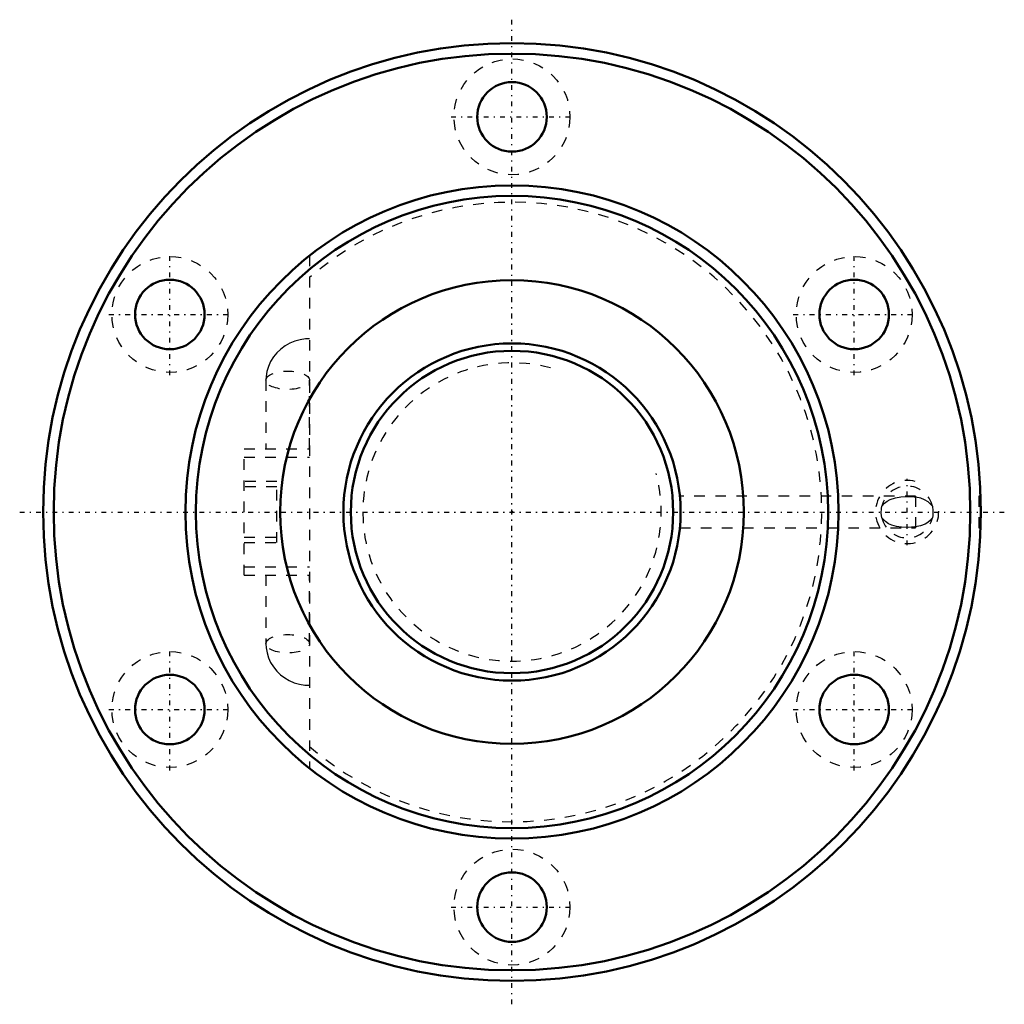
# Model space of a CAD drawing. Header units: millimetres. Extents: x -46.7 to 46.7, y -46.7 to 46.7.
import ezdxf

# ---------------------------------------------------------------- set-up
doc = ezdxf.new("R2010")
doc.units = ezdxf.units.MM
doc.linetypes.add('Center', pattern=[1.5, 0.45, -0.5, 0.05, -0.5])
doc.linetypes.add('Dashed', pattern=[2, 1, -1])
for name, color, linetype, lineweight in [('2d ConnectionPoints', 7, 'Continuous', 50), ('AM_0', 7, 'Continuous', 50), ('AM_5', 3, 'Continuous', 25), ('AM_7', 7, 'Center', 25), ('AM_9', 6, 'Dashed', 25)]:
    doc.layers.add(name, color=color, linetype=linetype, lineweight=lineweight)

# ---------------------------------------------------------------- blocks, each defined once
blk = doc.blocks.new('1_BNF_3206_2_5RR_Nut_0_in_BNF3206V_2_5RRG1_57LC0_000_rev_2')
at = {"layer": 'AM_0'}
for centre, radius in [((0, 0), 44.5), ((0, 0), 43.5), ((0, 37.5), 3.3), ((0, 0), 31), ((0, 0), 30), ((-32.476, 18.75), 3.3), ((0, 0), 22), ((32.476, 18.75), 3.3), ((-32.476, -18.75), 3.3), ((32.476, -18.75), 3.3), ((0, -37.5), 3.3)]:
    blk.add_circle(centre, radius, dxfattribs=at)
at = {"layer": 'AM_5', "linetype": 'Dashed'}
blk.add_arc((37.5, 0), 3, 75, 15, dxfattribs=at)
at = {"layer": 'AM_7'}
for p, q in [((0, -46.725), (0, 46.725)), ((-5.775, 37.5), (5.775, 37.5)), ((-32.476, 12.975), (-32.476, 24.525)), ((32.476, 12.975), (32.476, 24.525)), ((-38.251, 18.75), (-26.701, 18.75)), ((26.701, 18.75), (38.251, 18.75)), ((37.5, -3.15), (37.5, 3.15)), ((-46.725, 0), (46.725, 0)), ((-32.476, -24.525), (-32.476, -12.975)), ((32.476, -24.525), (32.476, -12.975)), ((-38.251, -18.75), (-26.701, -18.75)), ((26.701, -18.75), (38.251, -18.75)), ((-5.775, -37.5), (5.775, -37.5))]:
    blk.add_line(p, q, dxfattribs=at)
at = {"layer": 'AM_9'}
for p, q in [((-19.22, 24.323), (-19.22, -24.323)), ((-23.352, 12.507), (-23.352, 6)), ((-19.221, 6), (-19.221, 12.507)), ((-25.42, -6), (-25.42, 6)), ((-25.42, 6), (-19.22, 6)), ((-25.42, 5.2), (-19.22, 5.2)), ((-22.32, 2.9), (-25.42, 2.9)), ((-22.32, -2.9), (-22.32, 2.9)), ((-22.32, 2.4), (-25.42, 2.4)), ((38.3, 1.5), (15.931, 1.5)), ((38.3, 1.5), (38.3, -1.5)), ((44.5, 1.5), (44.3, 1.5)), ((44.3, 1.5), (44.3, -1.5)), ((15.93, -1.5), (38.3, -1.5)), ((44.3, -1.5), (44.5, -1.5)), ((-25.42, -2.4), (-22.32, -2.4)), ((-25.42, -2.9), (-22.32, -2.9)), ((-25.42, -5.2), (-19.22, -5.2)), ((-25.42, -6), (-19.22, -6)), ((-23.352, -6), (-23.352, -12.507)), ((-19.221, -12.507), (-19.221, -6))]:
    blk.add_line(p, q, dxfattribs=at)
for points in [[(-19.22, 16.446), (-19.584, 16.431), (-20.099, 16.356), (-20.602, 16.219), (-21.084, 16.023), (-21.537, 15.77), (-21.953, 15.463), (-22.324, 15.109), (-22.645, 14.713), (-22.91, 14.282), (-23.115, 13.824), (-23.258, 13.346), (-23.336, 12.857), (-23.352, 12.507)], [(35.101, 0.539), (35.347, 0.838), (35.611, 1.041), (35.903, 1.193), (36.389, 1.352), (36.914, 1.434), (37.544, 1.46), (38.17, 1.426), (38.3, 1.409)], [(39.899, 0.539), (39.851, 0.612), (39.503, 0.963), (39.162, 1.165), (38.79, 1.304), (38.3, 1.409)], [(35.101, -0.539), (35.044, -0.112), (35.064, 0.329), (35.101, 0.539)], [(39.899, 0.539), (39.956, 0.112), (39.936, -0.329), (39.899, -0.539)], [(38.3, -1.409), (38.244, -1.417), (37.607, -1.459), (36.952, -1.438), (36.488, -1.373), (36.055, -1.254), (35.732, -1.111), (35.436, -0.916), (35.151, -0.615), (35.101, -0.539)], [(39.899, -0.539), (39.822, -0.652), (39.721, -0.771), (39.478, -0.981), (39.207, -1.142), (38.771, -1.31), (38.3, -1.409)], [(-23.352, -12.507), (-23.333, -12.89), (-23.251, -13.374), (-23.108, -13.843), (-22.905, -14.291), (-22.646, -14.711), (-22.335, -15.097), (-21.976, -15.444), (-21.574, -15.746), (-21.134, -15.998), (-20.664, -16.198), (-20.17, -16.34), (-19.66, -16.423), (-19.22, -16.446)]]:
    blk.add_lwpolyline(points, dxfattribs=at)
for centre in [(0, 37.5), (-32.476, 18.75), (32.476, 18.75), (-32.476, -18.75), (32.476, -18.75), (0, -37.5)]:
    blk.add_circle(centre, 5.5, dxfattribs=at)
for centre, radius, start, end in [((0, 0), 29.4, 229.17571, 130.82429), ((37.5, 0), 2.458, 12.65281, 167.34719), ((37.5, 0), 2.458, 192.65281, 347.34719)]:
    blk.add_arc(centre, radius, start, end, dxfattribs=at)
for centre in [(-21.287, 12.507), (-21.287, -12.507)]:
    blk.add_ellipse(centre, major_axis=(-2.066, 0), ratio=0.422618, dxfattribs=at)
blk = doc.blocks.new('2_BNF_3206_2_5RR000_Shaft_0_in_BNF3206V_2_5RRG1_57LC0_000_rev_2')
at = {"layer": 'AM_0'}
for radius in [16, 15.3]:
    blk.add_circle((0, 0), radius, dxfattribs=at)
at = {"layer": 'AM_5', "linetype": 'Dashed'}
blk.add_arc((0, 0), 14.159, 75, 15, dxfattribs=at)

msp = doc.modelspace()

# ---------------------------------------------------------------- linework, layer by layer
at = {"layer": '2d ConnectionPoints'}
msp.add_point((0, 0), dxfattribs=at)
msp.add_point((0, 0), dxfattribs=at)

# ---------------------------------------------------------------- block references
for name in ['1_BNF_3206_2_5RR_Nut_0_in_BNF3206V_2_5RRG1_57LC0_000_rev_2', '2_BNF_3206_2_5RR000_Shaft_0_in_BNF3206V_2_5RRG1_57LC0_000_rev_2']:
    msp.add_blockref(name, (0, 0))

doc.saveas('drawing.dxf')
